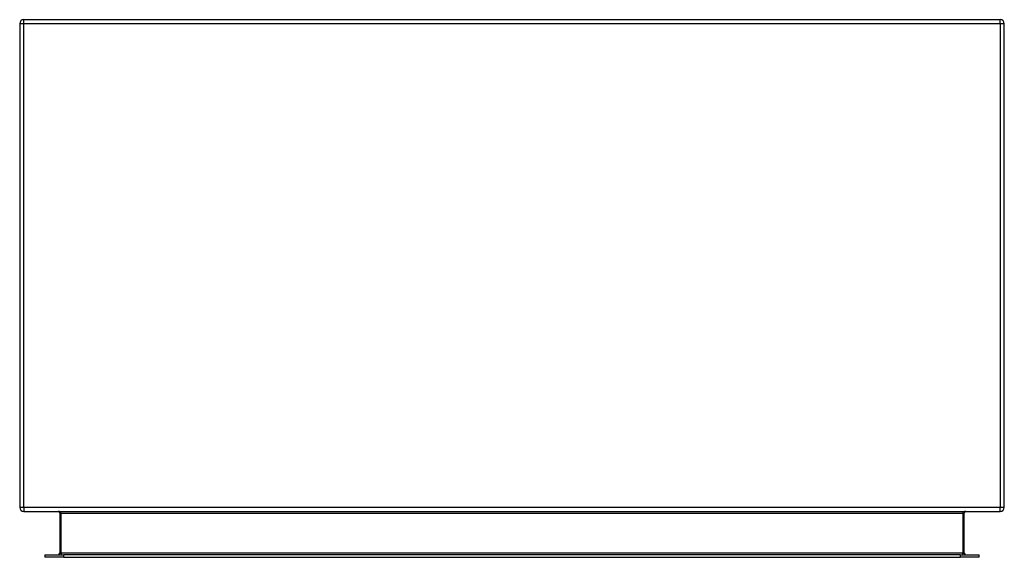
# Model space of a CAD drawing. Header units: inches. Extents: x 13.1 to 33.1, y 6.2 to 17.1.
import ezdxf

# ---------------------------------------------------------------- set-up
doc = ezdxf.new("R2010")
doc.units = ezdxf.units.IN
doc.header["$LTSCALE"] = 2.222222
doc.header["$MEASUREMENT"] = 0
doc.layers.add('Visible Edges(ANSI)', color=7, linetype='Continuous', lineweight=25)
doc.layers.add('Visible Tangent Edges(ANSI)', color=7, linetype='Continuous', lineweight=25)

msp = doc.modelspace()

# ---------------------------------------------------------------- linework, layer by layer
at = {"layer": 'Visible Edges(ANSI)'}
for p, q in [((13.147, 17.065), (13.147, 7.233)), ((13.231, 17.149), (33.063, 17.149)), ((33.147, 7.233), (33.147, 17.065)), ((13.231, 7.149), (33.063, 7.149)), ((13.96, 7.118), (13.96, 6.302)), ((32.334, 6.302), (32.334, 7.118)), ((13.659, 6.271), (14.044, 6.271)), ((13.659, 6.271), (13.659, 6.218)), ((14.044, 6.218), (13.659, 6.218)), ((32.25, 6.271), (14.044, 6.271)), ((14.044, 6.218), (32.25, 6.218)), ((32.25, 6.271), (32.635, 6.271)), ((32.635, 6.218), (32.25, 6.218)), ((32.635, 6.218), (32.635, 6.271))]:
    msp.add_line(p, q, dxfattribs=at)
for centre, radius, start, end in [((13.231, 17.065), 0.084, 90, 180), ((33.063, 17.065), 0.084, 0, 90), ((13.231, 7.233), 0.084, 180, 270), ((33.063, 7.233), 0.084, 270, 0), ((13.929, 7.118), 0.031, 0, 90), ((32.365, 7.118), 0.031, 90, 180), ((13.929, 6.302), 0.031, 270, 0), ((32.365, 6.302), 0.031, 180, 270)]:
    msp.add_arc(centre, radius, start, end, dxfattribs=at)
at = {"layer": 'Visible Tangent Edges(ANSI)'}
for p, q in [((13.231, 17.065), (13.147, 17.065)), ((13.231, 17.065), (13.231, 17.149)), ((13.231, 7.233), (13.231, 17.065)), ((33.063, 17.065), (13.231, 17.065)), ((33.063, 17.065), (33.063, 17.149)), ((33.063, 17.065), (33.063, 7.233)), ((33.147, 17.065), (33.063, 17.065)), ((13.231, 7.233), (13.147, 7.233)), ((33.063, 7.233), (13.231, 7.233)), ((13.231, 7.233), (13.231, 7.149)), ((33.063, 7.149), (33.063, 7.233)), ((33.147, 7.233), (33.063, 7.233)), ((13.991, 7.118), (13.96, 7.118)), ((13.991, 6.302), (13.991, 7.118)), ((13.991, 7.118), (32.303, 7.118)), ((32.303, 7.118), (32.334, 7.118)), ((32.303, 7.118), (32.303, 6.302)), ((13.96, 6.302), (13.991, 6.302)), ((13.991, 6.302), (13.991, 6.271)), ((32.303, 6.302), (13.991, 6.302)), ((14.044, 6.218), (14.044, 6.271)), ((32.25, 6.271), (32.25, 6.218)), ((32.303, 6.302), (32.334, 6.302)), ((32.303, 6.271), (32.303, 6.302))]:
    msp.add_line(p, q, dxfattribs=at)
for centre, major_axis, start_param, end_param in [((13.929, 7.118), (0.062, 0), 0, 1.570796), ((32.365, 7.118), (-0.062, 0), 4.712389, 6.283185)]:
    msp.add_ellipse(centre, major_axis=major_axis, ratio=0.5, start_param=start_param, end_param=end_param, dxfattribs=at)

doc.saveas('drawing.dxf')
